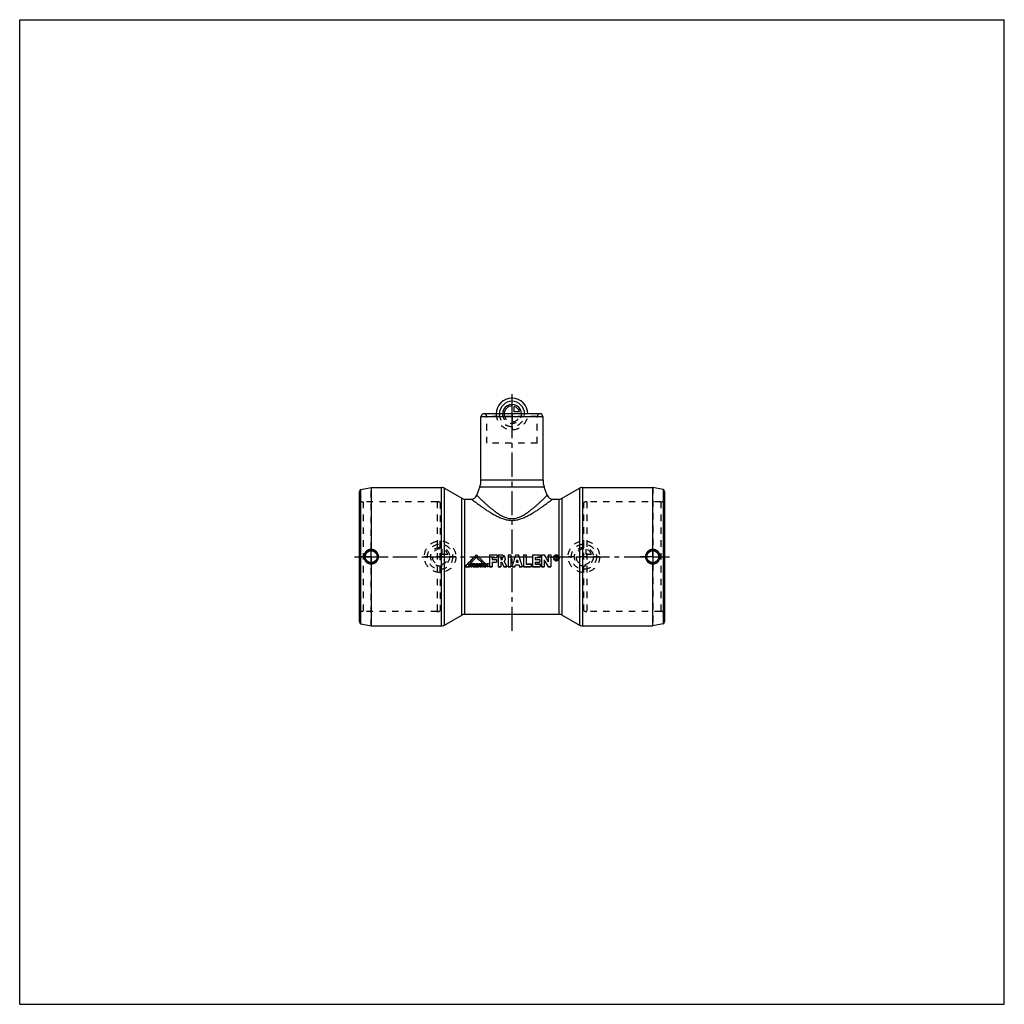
# Model space of a CAD drawing. Header units: millimetres. Extents: x 0 to 1000, y 0 to 1000.
import ezdxf

# ---------------------------------------------------------------- set-up
doc = ezdxf.new("R2010")
doc.units = ezdxf.units.MM
doc.header["$LTSCALE"] = 65.185185
doc.linetypes.add('CENTER', pattern=[0.6, 0.375, -0.075, 0.075, -0.075])
doc.linetypes.add('HIDDEN', pattern=[0.2, 0.1, -0.1])
doc.layers.get('0').update_dxf_attribs({"linetype": 'CONTINUOUS'})
for name, color, linetype in [('ACHSEN_S', 7, 'CONTINUOUS'), ('KOERPER', 7, 'CONTINUOUS'), ('KONST.EL_MIT_GEO', 7, 'CONTINUOUS'), ('KONSTR_EL', 7, 'CONTINUOUS'), ('KURVEN', 7, 'CONTINUOUS')]:
    doc.layers.add(name, color=color, linetype=linetype)

msp = doc.modelspace()

# ---------------------------------------------------------------- linework, layer by layer
at = {"color": 7, "linetype": 'Continuous'}
for p, q in [((0, 0), (0, 1000)), ((0, 1000), (1000, 1000)), ((1000, 0), (1000, 1000)), ((0, 0), (1000, 0))]:
    msp.add_line(p, q, dxfattribs=at)
at = {"layer": 'ACHSEN_S', "color": 40, "linetype": 'CENTER'}
for p, q in [((500, 379.4), (500, 619.8)), ((340, 454.6), (660, 454.6))]:
    msp.add_line(p, q, dxfattribs=at)
at = {"layer": 'KOERPER', "color": 7, "linetype": 'Continuous'}
for p, q in [((468.5, 596.6), (470.2, 599.6)), ((531.5, 596.6), (468.5, 596.6)), ((529.8, 599.6), (470.2, 599.6)), ((531.5, 596.6), (529.8, 599.6)), ((357, 524.9), (357, 462)), ((357, 524.9), (428.4, 524.9)), ((431.4, 524.1), (449, 513.9)), ((643, 462), (643, 524.9)), ((452, 513.1), (458.6, 513.1)), ((541.4, 513.1), (548, 513.1)), ((357, 447.2), (357, 384.4)), ((643, 384.4), (643, 447.2)), ((431.4, 385.2), (449, 395.3)), ((452, 396.1), (548, 396.1)), ((357, 384.4), (428.4, 384.4))]:
    msp.add_line(p, q, dxfattribs=at)
at = {"layer": 'KOERPER', "color": 8, "linetype": 'HIDDEN'}
for p, q in [((474.3, 569.9), (474.3, 597.1)), ((525.7, 569.9), (525.7, 597.1)), ((525.7, 569.9), (474.3, 569.9)), ((427, 509.6), (427, 399.7)), ((573, 399.7), (573, 509.6))]:
    msp.add_line(p, q, dxfattribs=at)
at = {"layer": 'KOERPER', "color": 40, "linetype": 'CENTER'}
for p, q in [((357, 454.6), (357, 462)), ((643, 454.6), (643, 462)), ((357, 454.6), (344.2, 454.6)), ((357, 454.6), (357, 447.2)), ((357, 454.6), (369.8, 454.6)), ((643, 454.6), (630.2, 454.6)), ((643, 454.6), (655.8, 454.6)), ((643, 454.6), (643, 447.2))]:
    msp.add_line(p, q, dxfattribs=at)
at = {"layer": 'KOERPER', "color": 8, "linetype": 'HIDDEN'}
for centre, start, end in [((424, 504.4), 60, 90), ((576, 504.4), 90, 120), ((424, 404.9), 270, 300), ((576, 404.9), 240, 270)]:
    msp.add_arc(centre, 6, start, end, dxfattribs=at)
at = {"layer": 'KOERPER', "color": 7, "linetype": 'Continuous'}
for points, knots in [([(357, 462), (356, 462.1), (354.1, 461.7), (351.6, 460.1), (349.9, 457.6), (349.5, 455.6), (349.5, 454.6)], [0, 0, 0, 0, 0.24783, 0.49763, 0.74861, 1, 1, 1, 1]), ([(364.4, 454.6), (364.4, 455.6), (364, 457.5), (362.4, 460), (359.9, 461.7), (358, 462), (357, 462)], [0, 0, 0, 0, 0.25011, 0.5, 0.74988, 1, 1, 1, 1]), ([(643, 462), (642, 462), (640.1, 461.7), (637.6, 460), (636, 457.5), (635.6, 455.6), (635.6, 454.6)], [0, 0, 0, 0, 0.2501, 0.49998, 0.74988, 1, 1, 1, 1]), ([(650.5, 454.6), (650.5, 455.6), (650.1, 457.6), (648.4, 460.1), (645.9, 461.7), (644, 462.1), (643, 462)], [0, 0, 0, 0, 0.2514, 0.50238, 0.75218, 1, 1, 1, 1]), ([(349.5, 454.6), (349.5, 453.6), (349.9, 451.7), (351.6, 449.2), (354.1, 447.6), (356, 447.2), (357, 447.2)], [0, 0, 0, 0, 0.25139, 0.50237, 0.75217, 1, 1, 1, 1]), ([(357, 447.2), (358, 447.2), (359.9, 447.6), (362.4, 449.2), (364, 451.7), (364.4, 453.7), (364.4, 454.6)], [0, 0, 0, 0, 0.25011, 0.5, 0.74988, 1, 1, 1, 1]), ([(635.6, 454.6), (635.6, 453.7), (636, 451.7), (637.6, 449.2), (640.1, 447.6), (642, 447.2), (643, 447.2)], [0, 0, 0, 0, 0.25012, 0.50002, 0.7499, 1, 1, 1, 1]), ([(643, 447.2), (644, 447.2), (645.9, 447.6), (648.4, 449.2), (650.1, 451.7), (650.5, 453.6), (650.5, 454.6)], [0, 0, 0, 0, 0.24782, 0.49762, 0.7486, 1, 1, 1, 1])]:
    msp.add_open_spline(points, degree=3, knots=knots, dxfattribs=at)
at = {"layer": 'KONST.EL_MIT_GEO', "color": 7, "linetype": 'Continuous'}
for p, q in [((468.5, 532.2), (468.5, 596.6)), ((531.5, 532.2), (531.5, 596.6)), ((531.5, 532.2), (468.5, 532.2)), ((464.3, 517.1), (467.3, 525.3)), ((532.7, 525.3), (467.3, 525.3)), ((535.7, 517.1), (532.7, 525.3))]:
    msp.add_line(p, q, dxfattribs=at)
at = {"layer": 'KONST.EL_MIT_GEO', "color": 8, "linetype": 'HIDDEN'}
for p, q in [((528.2, 599.6), (471.8, 599.6)), ((525.7, 597.1), (474.3, 597.1))]:
    msp.add_line(p, q, dxfattribs=at)
for centre, start, end in [((471.8, 597.1), 0, 90), ((528.2, 597.1), 90, 180)]:
    msp.add_arc(centre, 2.5, start, end, dxfattribs=at)
at = {"layer": 'KONST.EL_MIT_GEO', "color": 7, "linetype": 'Continuous'}
for centre, radius, start, end in [((448.5, 532.2), 20, 339.9548, 360), ((551.5, 532.2), 20, 180, 200.0452), ((458.6, 519.1), 6, 270, 339.9548), ((541.4, 519.1), 6, 200.0452, 270)]:
    msp.add_arc(centre, radius, start, end, dxfattribs=at)
for points, knots in [([(458.6, 513.1), (458.6, 513.1), (458.7, 513.1), (458.7, 513.1), (458.7, 513.1), (458.7, 513.1), (458.8, 513), (458.9, 512.9), (459, 512.9), (459.2, 512.7), (459.3, 512.6), (459.6, 512.4), (460.1, 512.1), (460.7, 511.6), (461.3, 511.1), (462.1, 510.5), (463, 509.9), (464.3, 508.9), (466.1, 507.6), (468.5, 505.9), (471.1, 504.1), (473.9, 502.1), (476.9, 500.2), (480.2, 498.2), (483.7, 496.3), (487.4, 494.5), (491.3, 492.9), (495.6, 491.8), (500, 491.4), (504.4, 491.8), (508.7, 492.9), (512.6, 494.5), (516.3, 496.3), (519.8, 498.2), (523.1, 500.2), (526.1, 502.1), (528.9, 504.1), (531.5, 505.9), (533.9, 507.6), (535.7, 508.9), (537, 509.9), (537.9, 510.5), (538.7, 511.1), (539.3, 511.6), (539.9, 512.1), (540.4, 512.4), (540.7, 512.6), (540.8, 512.7), (541, 512.9), (541.1, 512.9), (541.2, 513), (541.3, 513.1), (541.3, 513.1), (541.3, 513.1), (541.3, 513.1), (541.4, 513.1), (541.4, 513.1)], [0, 0, 0, 0, 0.00005, 0.00019, 0.00042, 0.00075, 0.00168, 0.00298, 0.00464, 0.00667, 0.00905, 0.01179, 0.01828, 0.02609, 0.03515, 0.0454, 0.05676, 0.06915, 0.09676, 0.12771, 0.16152, 0.19778, 0.23618, 0.27645, 0.31839, 0.36187, 0.40679, 0.45298, 0.5, 0.54702, 0.59321, 0.63813, 0.68161, 0.72356, 0.76382, 0.80222, 0.83848, 0.87229, 0.90324, 0.93085, 0.94324, 0.9546, 0.96485, 0.97391, 0.98172, 0.98821, 0.99095, 0.99333, 0.99536, 0.99702, 0.99832, 0.99925, 0.99958, 0.99981, 0.99995, 1, 1, 1, 1]), ([(464.3, 517.1), (464.3, 517.1), (464.3, 517.1), (464.3, 517), (464.3, 517), (464.4, 517), (464.5, 516.9), (464.6, 516.8), (464.8, 516.6), (465, 516.3), (465.4, 515.9), (465.9, 515.4), (466.5, 514.9), (467.1, 514.2), (467.8, 513.5), (468.9, 512.5), (470.4, 511.1), (472.3, 509.2), (474.5, 507.3), (476.8, 505.2), (479.4, 503.1), (482.2, 500.9), (485.2, 498.8), (488.4, 496.7), (491.9, 494.9), (495.8, 493.6), (500, 493.1), (504.2, 493.6), (508.1, 494.9), (511.6, 496.7), (514.8, 498.8), (517.8, 500.9), (520.6, 503.1), (523.2, 505.2), (525.5, 507.3), (527.7, 509.2), (529.6, 511.1), (531.1, 512.5), (532.2, 513.5), (532.9, 514.2), (533.5, 514.9), (534.1, 515.4), (534.6, 515.9), (535, 516.3), (535.2, 516.6), (535.4, 516.8), (535.5, 516.9), (535.6, 517), (535.7, 517), (535.7, 517), (535.7, 517.1), (535.7, 517.1), (535.7, 517.1)], [0, 0, 0, 0, 0.00019, 0.00042, 0.00074, 0.00167, 0.00297, 0.00463, 0.00665, 0.01175, 0.01822, 0.02599, 0.035, 0.04519, 0.05647, 0.06878, 0.09618, 0.12689, 0.16044, 0.19645, 0.23462, 0.27471, 0.31656, 0.36008, 0.40526, 0.45204, 0.5, 0.54796, 0.59474, 0.63992, 0.68344, 0.72529, 0.76538, 0.80355, 0.83956, 0.87311, 0.90382, 0.93122, 0.94353, 0.95481, 0.965, 0.97401, 0.98178, 0.98825, 0.99335, 0.99537, 0.99703, 0.99833, 0.99926, 0.99958, 0.99981, 1, 1, 1, 1])]:
    msp.add_open_spline(points, degree=3, knots=knots, dxfattribs=at)
at = {"layer": 'KONSTR_EL', "color": 7, "linetype": 'Continuous'}
for p, q in [((345, 388.4), (345, 520.9)), ((346.6, 522.9), (357, 524.9)), ((346.6, 386.4), (346.6, 522.9)), ((428.4, 384.4), (428.4, 524.9)), ((431.4, 385.2), (431.4, 524.1)), ((551, 513.9), (568.6, 524.1)), ((568.6, 524.1), (568.6, 385.2)), ((571.6, 524.9), (643, 524.9)), ((571.6, 524.9), (571.6, 384.4)), ((653.4, 522.9), (643, 524.9)), ((653.4, 522.9), (653.4, 386.4)), ((655, 520.9), (655, 388.4)), ((449, 395.3), (449, 513.9)), ((452, 396.1), (452, 513.1)), ((548, 396.1), (548, 513.1)), ((551, 395.3), (551, 513.9)), ((464, 456.5), (464, 456.5)), ((477.3, 456.5), (484.5, 456.5)), ((477.3, 456.5), (484.5, 456.5)), ((477.3, 456.5), (477.3, 444.4)), ((480, 453.7), (484.5, 453.7)), ((480, 453.7), (480, 451.8)), ((480, 451.8), (484.1, 451.8)), ((480, 451.8), (484.1, 451.8)), ((484.1, 451.8), (484.1, 449.1)), ((484.5, 456.5), (484.5, 453.7)), ((485.9, 456.5), (489.4, 456.5)), ((485.9, 456.5), (489.4, 456.5)), ((485.9, 456.5), (485.9, 444.4)), ((488.6, 453.7), (489.4, 453.7)), ((488.6, 453.7), (488.6, 451.8)), ((488.6, 451.8), (489.4, 451.8)), ((488.6, 451.8), (489.4, 451.8)), ((489.4, 456.5), (489.4, 456.5)), ((489.4, 451.8), (489.4, 451.8)), ((496, 456.5), (498.8, 456.5)), ((496, 456.5), (498.8, 456.5)), ((496, 456.5), (496, 444.4)), ((498.8, 456.5), (498.8, 444.4)), ((504, 456.5), (506.5, 456.5)), ((504, 456.5), (506.5, 456.5)), ((504, 456.5), (504, 456.5)), ((506.5, 456.5), (506.5, 456.5)), ((511.8, 456.5), (514.5, 456.5)), ((511.8, 456.5), (514.5, 456.5)), ((511.8, 456.5), (511.8, 444.4)), ((514.5, 456.5), (514.5, 447.1)), ((520.9, 456.5), (528.5, 456.5)), ((520.9, 456.5), (528.5, 456.5)), ((520.9, 456.5), (520.9, 444.4)), ((523.6, 453.7), (528.5, 453.7)), ((523.6, 453.7), (523.6, 451.8)), ((523.6, 451.8), (528.1, 451.8)), ((523.6, 451.8), (528.1, 451.8)), ((528.1, 451.8), (528.1, 449.1)), ((528.5, 456.5), (528.5, 453.7)), ((529.9, 456.5), (532.6, 456.5)), ((529.9, 456.5), (532.6, 456.5)), ((529.9, 456.5), (529.9, 444.4)), ((532.6, 456.5), (532.6, 456.5)), ((532.6, 451.3), (532.6, 444.4)), ((536.9, 456.5), (539.6, 456.5)), ((536.9, 456.5), (539.6, 456.5)), ((536.9, 456.5), (536.9, 449.5)), ((539.6, 456.5), (539.6, 444.4)), ((542.1, 453.5), (542.1, 453.5)), ((542.8, 453.5), (542.8, 453.5)), ((544.4, 455.1), (545.1, 455.1)), ((544.4, 455.1), (545.1, 455.1)), ((544.4, 455.1), (544.4, 451.9)), ((544.4, 451.9), (544.8, 451.9)), ((544.8, 454.6), (545.1, 454.6)), ((544.8, 454.6), (544.8, 453.7)), ((544.8, 453.7), (545.1, 453.7)), ((544.8, 453.7), (545.1, 453.7)), ((544.8, 453.3), (545.1, 453.3)), ((544.8, 453.3), (544.8, 451.9)), ((545.1, 455.1), (545.1, 455.1)), ((545.1, 453.7), (545.1, 453.7)), ((545.3, 454.4), (545.3, 453.9)), ((545.4, 451.9), (545.8, 451.9)), ((545.7, 454.4), (545.7, 453.9)), ((452, 444.4), (457.3, 444.4)), ((455.9, 445.9), (457.3, 445.9)), ((455.9, 445.9), (457.3, 445.9)), ((457.3, 445.9), (457.3, 444.4)), ((458.2, 447.6), (460.3, 447.6)), ((458.2, 447.6), (460.3, 447.6)), ((458.2, 447.6), (458.2, 444.4)), ((458.2, 444.4), (459.4, 444.4)), ((459.4, 446.8), (460.3, 446.8)), ((459.4, 446.8), (459.4, 446.4)), ((459.4, 446.4), (460.2, 446.4)), ((459.4, 446.4), (460.2, 446.4)), ((459.4, 445.6), (460.2, 445.6)), ((459.4, 445.6), (459.4, 444.4)), ((460.2, 446.4), (460.2, 445.6)), ((460.3, 447.6), (460.3, 446.8)), ((460.6, 447.6), (462, 447.6)), ((460.6, 447.6), (462, 447.6)), ((460.6, 447.6), (460.6, 444.4)), ((460.6, 444.4), (461.8, 444.4)), ((461.8, 446.9), (461.9, 446.9)), ((461.8, 446.9), (461.8, 446.2)), ((461.8, 445.7), (461.8, 444.4)), ((462, 447.6), (462, 447.6)), ((462.3, 444.4), (463.6, 444.4)), ((463.9, 447.6), (465, 447.6)), ((463.9, 447.6), (465, 447.6)), ((463.9, 447.6), (463.9, 444.4)), ((463.9, 444.4), (465, 444.4)), ((465, 447.6), (465, 444.4)), ((465.3, 444.4), (466.4, 444.4)), ((466.2, 447.6), (467.5, 447.6)), ((466.2, 447.6), (467.5, 447.6)), ((466.2, 447.6), (466.2, 447.6)), ((466.5, 444.9), (467.2, 444.9)), ((466.6, 445.6), (467.1, 445.6)), ((466.6, 445.5), (467.1, 445.5)), ((467.3, 444.4), (468.4, 444.4)), ((467.5, 447.6), (467.5, 447.6)), ((468.4, 447.6), (470.9, 447.6)), ((468.4, 447.6), (470.9, 447.6)), ((468.4, 447.6), (468.4, 446.8)), ((468.4, 446.8), (469.1, 446.8)), ((469.1, 446.8), (469.1, 444.4)), ((469.1, 444.4), (470.2, 444.4)), ((469.9, 448.1), (472.3, 448.1)), ((470.2, 446.8), (470.9, 446.8)), ((470.2, 446.8), (470.2, 444.4)), ((470.9, 447.6), (470.9, 446.8)), ((471.2, 447.6), (473.3, 447.6)), ((471.2, 447.6), (473.3, 447.6)), ((471.2, 447.6), (471.2, 444.4)), ((471.2, 444.4), (473.3, 444.4)), ((472.4, 446.8), (473.3, 446.8)), ((472.4, 446.8), (472.4, 446.4)), ((472.4, 446.4), (473.2, 446.4)), ((472.4, 446.4), (473.2, 446.4)), ((472.4, 445.7), (473.2, 445.7)), ((472.4, 445.7), (472.4, 445.3)), ((472.4, 445.3), (473.3, 445.3)), ((472.4, 445.3), (473.3, 445.3)), ((473.2, 446.4), (473.2, 445.7)), ((473.3, 447.6), (473.3, 446.8)), ((473.3, 445.3), (473.3, 444.4)), ((475.2, 447.7), (475.2, 447.6)), ((475.5, 445.2), (475.5, 445.2)), ((475.6, 447.6), (475.6, 447.6)), ((475.7, 445.2), (475.7, 445.2)), ((475.9, 447.6), (475.9, 446.8)), ((475.9, 445.3), (475.9, 444.5)), ((477.3, 444.4), (480, 444.4)), ((480, 449.1), (484.1, 449.1)), ((480, 449.1), (480, 444.4)), ((485.9, 444.4), (488.6, 444.4)), ((488.6, 449.1), (489.5, 449.1)), ((488.6, 449.1), (488.6, 444.4)), ((491.7, 444.4), (494.7, 444.4)), ((496, 444.4), (498.8, 444.4)), ((500.1, 444.4), (503, 444.4)), ((503.6, 446.3), (507, 446.3)), ((504.5, 449.1), (506.1, 449.1)), ((504.5, 449.1), (506.1, 449.1)), ((507.6, 444.4), (510.4, 444.4)), ((511.8, 444.4), (519.5, 444.4)), ((514.5, 447.2), (519.5, 447.2)), ((514.5, 447.1), (519.5, 447.1)), ((519.5, 447.2), (519.5, 444.4)), ((520.9, 444.4), (528.5, 444.4)), ((523.6, 449.1), (528.1, 449.1)), ((523.6, 449.1), (523.6, 447.1)), ((523.6, 447.2), (528.5, 447.2)), ((523.6, 447.1), (528.5, 447.1)), ((528.5, 447.2), (528.5, 444.4)), ((529.9, 444.4), (532.6, 444.4)), ((536.9, 444.4), (539.6, 444.4)), ((551, 395.3), (568.6, 385.2)), ((346.6, 386.4), (357, 384.4)), ((571.6, 384.4), (643, 384.4)), ((653.4, 386.4), (643, 384.4))]:
    msp.add_line(p, q, dxfattribs=at)
at = {"layer": 'KONSTR_EL', "color": 8, "linetype": 'HIDDEN'}
for p, q in [((357, 384.4), (357, 524.9)), ((643, 524.9), (643, 384.4)), ((348.7, 510.4), (348.7, 398.9)), ((424, 510.4), (348.7, 510.4)), ((424, 510.4), (424, 398.9)), ((651.3, 510.4), (576, 510.4)), ((576, 510.4), (576, 398.9)), ((651.3, 510.4), (651.3, 398.9)), ((464, 454.1), (464, 454.1)), ((480, 453.7), (484.5, 453.7)), ((480, 453.7), (480, 453.7)), ((488.6, 453.7), (489.4, 453.7)), ((488.6, 453.7), (488.6, 453.7)), ((489.4, 453.7), (489.4, 453.7)), ((490.3, 452.8), (490.3, 452.7)), ((492, 450.2), (492, 450.2)), ((492, 450.2), (492, 450.2)), ((493, 452.8), (493, 452.7)), ((505.3, 451.5), (505.3, 451.5)), ((523.6, 453.7), (528.5, 453.7)), ((523.6, 453.7), (523.6, 453.7)), ((532.6, 451.3), (532.6, 451.3)), ((544.4, 451.9), (544.8, 451.9)), ((544.8, 454.7), (545.1, 454.7)), ((544.8, 454.7), (544.8, 454.6)), ((544.8, 453.3), (545.1, 453.3)), ((544.8, 453.3), (544.8, 453.3)), ((545.1, 454.7), (545.1, 454.6)), ((545.1, 453.3), (545.1, 453.3)), ((545.3, 454.4), (545.3, 454.4)), ((545.4, 451.9), (545.8, 451.9)), ((545.4, 451.9), (545.4, 451.9)), ((545.5, 453.4), (545.5, 453.4)), ((545.7, 454.4), (545.7, 454.4)), ((545.8, 451.9), (545.8, 451.9)), ((547.3, 453.5), (547.3, 453.5)), ((548, 453.5), (548, 453.5)), ((452, 444.5), (457.3, 444.5)), ((452, 444.5), (452, 444.4)), ((455.9, 445.9), (455.9, 445.9)), ((455.9, 445.9), (455.9, 445.9)), ((458.2, 444.5), (459.4, 444.5)), ((459.4, 446.8), (460.3, 446.8)), ((459.4, 446.8), (459.4, 446.8)), ((459.4, 445.6), (460.2, 445.6)), ((459.4, 445.6), (459.4, 445.6)), ((460.6, 444.5), (461.8, 444.5)), ((461.8, 446.9), (461.9, 446.9)), ((461.8, 446.9), (461.8, 446.9)), ((461.8, 445.7), (461.8, 445.7)), ((461.9, 446.9), (461.9, 446.9)), ((462.2, 446.9), (462.2, 446.8)), ((462.2, 446.3), (462.2, 446.3)), ((462.3, 446.6), (462.3, 446.6)), ((462.3, 444.5), (463.6, 444.5)), ((462.3, 444.5), (462.3, 444.4)), ((462.7, 445.9), (462.8, 445.8)), ((462.7, 445.9), (462.7, 445.8)), ((463.1, 447.3), (463.1, 447.3)), ((463.3, 446.2), (463.3, 446.1)), ((463.5, 446.6), (463.5, 446.6)), ((463.6, 444.5), (463.6, 444.4)), ((463.9, 444.5), (465, 444.5)), ((465.3, 444.5), (466.4, 444.5)), ((465.3, 444.5), (465.3, 444.4)), ((466.4, 444.5), (466.4, 444.4)), ((466.5, 444.9), (467.2, 444.9)), ((466.5, 444.9), (466.5, 444.9)), ((466.6, 445.6), (466.6, 445.5)), ((466.8, 446.7), (466.8, 446.7)), ((467.1, 445.6), (467.1, 445.5)), ((467.2, 444.9), (467.2, 444.9)), ((467.3, 444.5), (468.4, 444.5)), ((467.3, 444.5), (467.3, 444.4)), ((468.4, 446.8), (469.1, 446.8)), ((468.4, 444.5), (468.4, 444.4)), ((469.1, 446.8), (469.1, 446.8)), ((469.1, 444.5), (470.2, 444.5)), ((469.9, 448.1), (472.3, 448.1)), ((469.9, 448.1), (469.9, 448.1)), ((470.2, 446.8), (470.9, 446.8)), ((470.2, 446.8), (470.2, 446.8)), ((471.2, 444.5), (473.3, 444.5)), ((472.3, 448.1), (472.3, 448.1)), ((472.4, 446.8), (473.3, 446.8)), ((472.4, 446.8), (472.4, 446.8)), ((472.4, 445.7), (473.2, 445.7)), ((472.4, 445.7), (472.4, 445.7)), ((473.5, 446.1), (473.5, 446)), ((473.7, 445.3), (473.7, 445.3)), ((474, 447.2), (474, 447.2)), ((474.1, 444.8), (474.1, 444.8)), ((474.6, 444.5), (474.6, 444.5)), ((474.8, 446), (474.8, 446)), ((474.9, 446.7), (474.9, 446.7)), ((474.9, 445.4), (474.9, 445.4)), ((475.3, 444.4), (475.3, 444.4)), ((475.5, 446.9), (475.5, 446.9)), ((475.6, 444.4), (475.6, 444.4)), ((475.7, 446.9), (475.7, 446.9)), ((477.3, 444.5), (480, 444.5)), ((480, 449.1), (484.1, 449.1)), ((480, 449.1), (480, 449.1)), ((485.9, 444.5), (488.6, 444.5)), ((488.6, 449.1), (489.5, 449.1)), ((488.6, 449.1), (488.6, 449.1)), ((489.5, 449.1), (489.5, 449.1)), ((491.7, 444.5), (494.7, 444.5)), ((491.7, 444.5), (491.7, 444.4)), ((494.7, 444.5), (494.7, 444.4)), ((496, 444.5), (498.8, 444.5)), ((500.1, 444.5), (503, 444.5)), ((500.1, 444.5), (500.1, 444.4)), ((503, 444.5), (503, 444.4)), ((503.6, 446.4), (507, 446.4)), ((503.6, 446.4), (503.6, 446.3)), ((504.5, 449.1), (504.5, 449.1)), ((506.1, 449.1), (506.1, 449.1)), ((507, 446.4), (507, 446.3)), ((507.6, 444.5), (510.4, 444.5)), ((507.6, 444.5), (507.6, 444.4)), ((510.4, 444.5), (510.4, 444.4)), ((511.8, 444.5), (519.5, 444.5)), ((520.9, 444.5), (528.5, 444.5)), ((523.6, 449.1), (528.1, 449.1)), ((523.6, 449.1), (523.6, 449.1)), ((529.9, 444.5), (532.6, 444.5)), ((536.9, 444.5), (539.6, 444.5)), ((536.9, 444.5), (536.9, 444.4)), ((424, 398.9), (348.7, 398.9)), ((651.3, 398.9), (576, 398.9))]:
    msp.add_line(p, q, dxfattribs=at)
at = {"layer": 'KONSTR_EL', "color": 7, "linetype": 'Continuous'}
for centre, radius in [((357, 454.6), 7.05), ((357, 454.6), 6.05), ((643, 454.6), 7.05), ((643, 454.6), 6.05)]:
    msp.add_circle(centre, radius, dxfattribs=at)
for centre, radius, start, end in [((347, 520.9), 2, 101, 180), ((428.4, 518.9), 6, 60, 90), ((571.6, 518.9), 6, 90, 120), ((653, 520.9), 2, 0, 79), ((452, 519.1), 6, 240, 270), ((548, 519.1), 6, 270, 300), ((489.3, 452.7), 3.77, 0.0206, 29.8978), ((545.1, 453.5), 2.32, 150.7616, 179.611), ((545, 454.4), 0.703, 0.0518, 18.0016), ((545, 453.5), 2.32, 0.0037, 29.2367), ((475.2, 444.6), 3.04, 75.9954, 82.5569), ((475.2, 444.6), 3.04, 75.9952, 82.5568), ((475.4, 445.5), 1.38, 68.066, 77.5925), ((452, 390.1), 6, 90, 120), ((548, 390.1), 6, 60, 90), ((347, 388.4), 2, 180, 259), ((428.4, 390.4), 6, 270, 300), ((571.6, 390.4), 6, 240, 270), ((653, 388.4), 2, 281, 360)]:
    msp.add_arc(centre, radius, start, end, dxfattribs=at)
at = {"layer": 'KONSTR_EL', "color": 8, "linetype": 'HIDDEN'}
for centre, radius, start, end in [((348.7, 520.4), 10, 248.0484, 270), ((651.3, 520.4), 10, 270, 291.9516), ((489.3, 452.8), 0.983, 358.978, 0.0001), ((489.3, 452.8), 3.77, 0.0206, 29.5881), ((545.1, 453.5), 2.32, 151.2613, 179.9965), ((545.1, 453.5), 2.31, 180, 180.4363), ((545, 454), 0.231, 355.6335, 359.9935), ((545, 454.4), 0.698, 0.0072, 5.0527), ((545, 453.5), 2.32, 359.5689, 0.0026), ((545, 453.5), 3.02, 359.9965, 1.6163), ((461.6, 446.6), 0.65, 358.4788, 0.0111), ((476.6, 446), 1.8, 179.9757, 182.0533), ((475.4, 445.5), 1.38, 68.0658, 77.5923), ((348.7, 388.9), 10, 90, 111.9516), ((651.3, 388.9), 10, 68.0484, 90)]:
    msp.add_arc(centre, radius, start, end, dxfattribs=at)
at = {"layer": 'KONSTR_EL', "color": 7, "linetype": 'Continuous'}
for centre, major_axis, ratio, start_param, end_param in [((452, 454.6), (58.4, 58.4), 0.08749, -1.65806, -1.45183), ((452, 454.6), (58.3, 58.3), 0.08749, 4.62512, 4.83172), ((454.4, 454.6), (58.4, 58.4), 0.08749, -1.63256, -1.49297), ((476, 454.6), (58.4, -58.4), 0.08749, 4.59342, 4.73648), ((476, 454.6), (58.3, -58.3), 0.08749, 4.59306, 4.73637), ((473.6, 454.6), (58.4, -58.4), 0.08749, -1.64862, -1.54671), ((494.7, 454.6), (-27, 58.6), 0.06681, -4.66728, -4.56869), ((500.1, 454.6), (18.8, 58.6), 0.05117, -1.72891, -1.52267), ((503, 454.6), (18.8, 58.6), 0.05117, -1.64962, -1.60791), ((507.6, 454.6), (-18.8, 58.6), 0.05117, -4.67528, -4.63356), ((510.4, 454.6), (-18.8, 58.6), 0.05117, 1.52267, 1.72891), ((540.1, 454.6), (-36.3, 58.5), 0.07852, 1.4904, 1.60903), ((536.9, 454.6), (-36.3, 58.5), 0.07852, -4.70411, -4.58655), ((547, 454.6), (-12.8, 58.6), 0.03674, -4.69715, -4.67374), ((547.5, 454.6), (-12.8, 58.6), 0.03674, -4.6998, -4.67374), ((462.3, 454.6), (-25, 58.6), 0.06337, -4.58581, -4.56488), ((463.6, 454.6), (-34.4, 58.5), 0.07652, -4.60669, -4.58272), ((465.3, 454.6), (16.8, 58.6), 0.04656, -1.732, -1.67789), ((466.4, 454.6), (11, 58.6), 0.03201, -1.73931, -1.73134), ((466.4, 454.6), (11.3, 58.6), 0.03277, -1.72011, -1.70006), ((467.3, 454.6), (-11.6, 58.6), 0.03352, -4.58343, -4.56338), ((467.3, 454.6), (-11, 58.6), 0.03201, -4.55184, -4.54388), ((468.4, 454.6), (-16.7, 58.6), 0.04644, -4.60522, -4.55111), ((491.7, 454.6), (-27, 58.6), 0.06681, -4.64798, -4.56869), ((503, 454.6), (18.8, 58.6), 0.05117, -1.72891, -1.69606), ((507.6, 454.6), (-18.8, 58.6), 0.05117, -4.58712, -4.55427)]:
    msp.add_ellipse(centre, major_axis=major_axis, ratio=ratio, start_param=start_param, end_param=end_param, dxfattribs=at)
at = {"layer": 'KONSTR_EL', "color": 8, "linetype": 'HIDDEN'}
for centre, major_axis, ratio, start_param, end_param in [((454.4, 454.6), (58.3, 58.3), 0.08749, -1.63252, -1.49269), ((473.6, 454.6), (58.3, -58.3), 0.08749, -1.64891, -1.54681), ((494.7, 454.6), (-27, 58.5), 0.06681, -4.6672, -4.56869), ((500.1, 454.6), (18.8, 58.5), 0.05117, 4.55427, 4.76087), ((503, 454.6), (18.8, 58.5), 0.05117, -1.64949, -1.6077), ((507.6, 454.6), (-18.8, 58.5), 0.05117, -4.67549, -4.6337), ((510.4, 454.6), (-18.8, 58.5), 0.05117, 1.52232, 1.72891), ((540.1, 454.6), (-36.3, 58.4), 0.07852, 1.49004, 1.60888), ((536.9, 454.6), (-36.3, 58.4), 0.07852, -4.70431, -4.58655), ((547, 454.6), (-12.8, 58.5), 0.03674, -4.69741, -4.67396), ((547.5, 454.6), (-12.8, 58.5), 0.03674, 1.58312, 1.60923), ((462.3, 454.6), (-24.9, 58.5), 0.06337, -4.58584, -4.56488), ((463.6, 454.6), (-34.3, 58.4), 0.07652, -4.60651, -4.58272), ((465.3, 454.6), (16.7, 58.5), 0.04656, -1.732, -1.67779), ((466.4, 454.6), (11, 58.5), 0.03201, -1.73931, -1.73133), ((466.4, 454.6), (11.3, 58.5), 0.03277, -1.72008, -1.7), ((467.3, 454.6), (-11.6, 58.5), 0.03352, -4.5835, -4.56341), ((467.3, 454.6), (-11, 58.5), 0.03201, -4.55186, -4.54388), ((468.4, 454.6), (-16.7, 58.5), 0.04644, -4.60531, -4.55111), ((491.7, 454.6), (-27, 58.5), 0.06681, -4.64812, -4.56869), ((503, 454.6), (18.8, 58.5), 0.05117, -1.72891, -1.69601), ((507.6, 454.6), (-18.8, 58.5), 0.05117, -4.58718, -4.55427)]:
    msp.add_ellipse(centre, major_axis=major_axis, ratio=ratio, start_param=start_param, end_param=end_param, dxfattribs=at)
at = {"layer": 'KONSTR_EL', "color": 7, "linetype": 'Continuous'}
for points, knots in [([(489.4, 456.5), (489.7, 456.5), (490.3, 456.4), (491.2, 456), (492, 455.4), (492.4, 454.9), (492.5, 454.6)], [0, 0, 0, 0, 0.24999, 0.49997, 0.74997, 1, 1, 1, 1]), ([(489.4, 456.5), (489.7, 456.5), (490.3, 456.4), (491.2, 456), (492, 455.4), (492.4, 454.9), (492.5, 454.6)], [0, 0, 0, 0, 0.24999, 0.49997, 0.74997, 1, 1, 1, 1]), ([(490.3, 452.7), (490.3, 452.9), (490.3, 453.1), (490.1, 453.5), (489.7, 453.7), (489.5, 453.7), (489.4, 453.7)], [0, 0, 0, 0, 0.24998, 0.5, 0.75, 1, 1, 1, 1]), ([(489.4, 451.8), (489.5, 451.8), (489.7, 451.8), (490, 452.1), (490.3, 452.4), (490.3, 452.6), (490.3, 452.7)], [0, 0, 0, 0, 0.25006, 0.50005, 0.75002, 1, 1, 1, 1]), ([(489.4, 451.8), (489.5, 451.8), (489.7, 451.8), (490.1, 452), (490.3, 452.4), (490.3, 452.6), (490.3, 452.7)], [0, 0, 0, 0, 0.25006, 0.50005, 0.75002, 1, 1, 1, 1]), ([(493, 452.7), (493, 452.3), (492.9, 451.3), (492.3, 450.5), (492, 450.2)], [0, 0, 0, 0, 0.50018, 1, 1, 1, 1]), ([(542.1, 453.5), (542.1, 453.1), (542.3, 452.3), (542.9, 451.3), (543.9, 450.7), (545.1, 450.4), (546.2, 450.7), (547.2, 451.3), (547.8, 452.3), (548, 453.1), (548, 453.5)], [0, 0, 0, 0, 0.12503, 0.24999, 0.37497, 0.5, 0.62503, 0.75001, 0.87497, 1, 1, 1, 1]), ([(542.3, 454.6), (542.4, 454.9), (542.7, 455.4), (543.4, 456), (544.2, 456.4), (545.1, 456.5), (545.9, 456.4), (546.7, 456), (547.4, 455.4), (547.7, 454.9), (547.8, 454.6)], [0, 0, 0, 0, 0.12502, 0.25002, 0.37501, 0.5, 0.62499, 0.74998, 0.87498, 1, 1, 1, 1]), ([(542.3, 454.6), (542.4, 454.9), (542.7, 455.4), (543.4, 456), (544.2, 456.4), (545.1, 456.5), (545.9, 456.4), (546.7, 456), (547.4, 455.4), (547.7, 454.9), (547.8, 454.6)], [0, 0, 0, 0, 0.12502, 0.25002, 0.37501, 0.5, 0.62499, 0.74998, 0.87498, 1, 1, 1, 1]), ([(547.3, 453.5), (547.3, 453.2), (547.2, 452.6), (546.7, 451.8), (545.9, 451.3), (545.1, 451.1), (544.2, 451.3), (543.4, 451.8), (542.9, 452.6), (542.8, 453.2), (542.8, 453.5)], [0, 0, 0, 0, 0.12502, 0.25, 0.37498, 0.5, 0.62502, 0.75, 0.87498, 1, 1, 1, 1]), ([(547.3, 453.5), (547.3, 453.2), (547.2, 452.6), (546.7, 451.8), (545.9, 451.3), (545.1, 451.2), (544.2, 451.3), (543.4, 451.8), (542.9, 452.6), (542.8, 453.2), (542.8, 453.5)], [0, 0, 0, 0, 0.12502, 0.25, 0.37498, 0.5, 0.62502, 0.75, 0.87498, 1, 1, 1, 1]), ([(547, 454.6), (546.8, 455), (546.3, 455.6), (545.1, 455.9), (543.9, 455.6), (543.3, 455), (543.1, 454.6)], [0, 0, 0, 0, 0.25007, 0.5, 0.74993, 1, 1, 1, 1]), ([(545.7, 454.5), (545.7, 454.7), (545.6, 455), (545.2, 455.1), (545.1, 455.1)], [0, 0, 0, 0, 0.50038, 1, 1, 1, 1]), ([(545.1, 455.1), (545.2, 455.1), (545.5, 455), (545.7, 454.8), (545.7, 454.6)], [0, 0, 0, 0, 0.49979, 1, 1, 1, 1]), ([(545.3, 454.4), (545.3, 454.5), (545.2, 454.5), (545.2, 454.6), (545.1, 454.6)], [0, 0, 0, 0, 0.50017, 1, 1, 1, 1]), ([(545.1, 453.7), (545.1, 453.7), (545.2, 453.8), (545.3, 453.9), (545.3, 453.9)], [0, 0, 0, 0, 0.49968, 1, 1, 1, 1]), ([(545.1, 453.7), (545.1, 453.7), (545.2, 453.8), (545.3, 453.9), (545.3, 453.9)], [0, 0, 0, 0, 0.4997, 1, 1, 1, 1]), ([(545.7, 453.9), (545.7, 453.8), (545.7, 453.6), (545.6, 453.5), (545.5, 453.4)], [0, 0, 0, 0, 0.50005, 1, 1, 1, 1]), ([(461.8, 446.2), (461.9, 446.2), (462, 446.2), (462.1, 446.3), (462.2, 446.3)], [0, 0, 0, 0, 0.74957, 1, 1, 1, 1]), ([(462.2, 446.8), (462.1, 446.9), (462.1, 446.9), (461.9, 446.9), (461.9, 446.9)], [0, 0, 0, 0, 0.25102, 1, 1, 1, 1]), ([(462, 447.6), (462.3, 447.6), (462.6, 447.5), (463, 447.4), (463.1, 447.3)], [0, 0, 0, 0, 0.7494, 1, 1, 1, 1]), ([(462, 447.6), (462.3, 447.6), (462.6, 447.6), (463, 447.4), (463.1, 447.3)], [0, 0, 0, 0, 0.7494, 1, 1, 1, 1]), ([(462.3, 446.6), (462.3, 446.6), (462.3, 446.7), (462.2, 446.8), (462.2, 446.8)], [0, 0, 0, 0, 0.50071, 1, 1, 1, 1]), ([(462.2, 446.3), (462.2, 446.3), (462.3, 446.4), (462.3, 446.5), (462.3, 446.6)], [0, 0, 0, 0, 0.49889, 1, 1, 1, 1]), ([(463.1, 447.3), (463.2, 447.2), (463.4, 447), (463.5, 446.8), (463.5, 446.6)], [0, 0, 0, 0, 0.50144, 1, 1, 1, 1]), ([(463.5, 446.6), (463.5, 446.5), (463.4, 446.4), (463.3, 446.2), (463.3, 446.1)], [0, 0, 0, 0, 0.4997, 1, 1, 1, 1]), ([(473.5, 446), (473.5, 446.2), (473.6, 446.7), (473.9, 447), (474, 447.2)], [0, 0, 0, 0, 0.4996, 1, 1, 1, 1]), ([(474.1, 444.8), (474, 444.8), (473.9, 445), (473.7, 445.2), (473.7, 445.3)], [0, 0, 0, 0, 0.50082, 1, 1, 1, 1]), ([(474, 447.2), (474.2, 447.4), (474.6, 447.6), (475, 447.7), (475.2, 447.7)], [0, 0, 0, 0, 0.49901, 1, 1, 1, 1]), ([(474, 447.2), (474.2, 447.3), (474.6, 447.6), (475, 447.6), (475.2, 447.6)], [0, 0, 0, 0, 0.49901, 1, 1, 1, 1]), ([(475.3, 444.4), (475.2, 444.4), (475, 444.4), (474.8, 444.4), (474.6, 444.5)], [0, 0, 0, 0, 0.25615, 1, 1, 1, 1]), ([(474.9, 446.7), (474.9, 446.6), (474.8, 446.4), (474.8, 446.2), (474.8, 446)], [0, 0, 0, 0, 0.25165, 1, 1, 1, 1]), ([(474.8, 446), (474.8, 445.9), (474.8, 445.6), (474.9, 445.4), (474.9, 445.4)], [0, 0, 0, 0, 0.74844, 1, 1, 1, 1]), ([(475.5, 446.9), (475.4, 446.9), (475.2, 446.9), (475, 446.7), (474.9, 446.7)], [0, 0, 0, 0, 0.50187, 1, 1, 1, 1]), ([(474.9, 445.4), (475, 445.3), (475.2, 445.2), (475.4, 445.2), (475.5, 445.2)], [0, 0, 0, 0, 0.49814, 1, 1, 1, 1]), ([(474.9, 445.4), (475, 445.3), (475.2, 445.2), (475.4, 445.2), (475.5, 445.2)], [0, 0, 0, 0, 0.49814, 1, 1, 1, 1]), ([(475.6, 444.4), (475.5, 444.4), (475.4, 444.4), (475.3, 444.4), (475.3, 444.4)], [0, 0, 0, 0, 0.25425, 1, 1, 1, 1]), ([(475.9, 444.5), (475.9, 444.5), (475.8, 444.5), (475.7, 444.4), (475.6, 444.4)], [0, 0, 0, 0, 0.25872, 1, 1, 1, 1])]:
    msp.add_open_spline(points, degree=3, knots=knots, dxfattribs=at)
at = {"layer": 'KONSTR_EL', "color": 8, "linetype": 'HIDDEN'}
for points, knots in [([(490.3, 452.8), (490.3, 452.9), (490.3, 453.1), (490.1, 453.5), (489.7, 453.7), (489.5, 453.7), (489.4, 453.7)], [0, 0, 0, 0, 0.24998, 0.5, 0.75, 1, 1, 1, 1]), ([(493, 452.8), (493, 452.3), (492.9, 451.3), (492.3, 450.5), (492, 450.2)], [0, 0, 0, 0, 0.50018, 1, 1, 1, 1]), ([(548, 453.5), (548, 453.1), (547.8, 452.3), (547.2, 451.4), (546.2, 450.7), (545.1, 450.5), (543.9, 450.7), (542.9, 451.4), (542.3, 452.3), (542.1, 453.1), (542.1, 453.5)], [0, 0, 0, 0, 0.12503, 0.24999, 0.37497, 0.5, 0.62503, 0.75001, 0.87497, 1, 1, 1, 1]), ([(543.1, 454.6), (543.2, 454.8), (543.5, 455.2), (544.1, 455.7), (544.9, 455.8), (545.6, 455.8), (546.3, 455.5), (546.9, 454.9), (547.2, 454.3), (547.3, 453.8), (547.3, 453.5)], [0, 0, 0, 0, 0.12502, 0.25001, 0.37499, 0.49997, 0.62496, 0.74996, 0.87499, 1, 1, 1, 1]), ([(545.1, 454.7), (545.1, 454.7), (545.2, 454.6), (545.3, 454.5), (545.3, 454.4)], [0, 0, 0, 0, 0.49962, 1, 1, 1, 1]), ([(545.7, 454), (545.7, 453.9), (545.7, 453.7), (545.6, 453.5), (545.5, 453.4)], [0, 0, 0, 0, 0.50005, 1, 1, 1, 1]), ([(462.2, 446.9), (462.1, 446.9), (462.1, 446.9), (461.9, 446.9), (461.9, 446.9)], [0, 0, 0, 0, 0.25102, 1, 1, 1, 1]), ([(462.3, 446.6), (462.3, 446.6), (462.3, 446.7), (462.2, 446.8), (462.2, 446.9)], [0, 0, 0, 0, 0.50071, 1, 1, 1, 1]), ([(462.2, 446.3), (462.2, 446.3), (462.3, 446.4), (462.3, 446.5), (462.3, 446.6)], [0, 0, 0, 0, 0.49919, 1, 1, 1, 1]), ([(463.1, 447.3), (463.2, 447.3), (463.4, 447.1), (463.5, 446.8), (463.5, 446.6)], [0, 0, 0, 0, 0.50144, 1, 1, 1, 1]), ([(463.5, 446.6), (463.5, 446.5), (463.4, 446.4), (463.3, 446.2), (463.3, 446.2)], [0, 0, 0, 0, 0.4997, 1, 1, 1, 1]), ([(473.5, 446.1), (473.5, 446.3), (473.6, 446.7), (473.9, 447.1), (474, 447.2)], [0, 0, 0, 0, 0.4996, 1, 1, 1, 1]), ([(474.1, 444.8), (474, 444.8), (473.9, 445), (473.7, 445.2), (473.7, 445.3)], [0, 0, 0, 0, 0.50082, 1, 1, 1, 1]), ([(475.3, 444.4), (475.2, 444.4), (475, 444.4), (474.8, 444.5), (474.6, 444.5)], [0, 0, 0, 0, 0.25615, 1, 1, 1, 1]), ([(474.9, 446.7), (474.9, 446.6), (474.8, 446.4), (474.8, 446.2), (474.8, 446)], [0, 0, 0, 0, 0.25165, 1, 1, 1, 1]), ([(474.8, 446), (474.8, 445.8), (474.8, 445.6), (474.9, 445.5), (474.9, 445.4)], [0, 0, 0, 0, 0.74844, 1, 1, 1, 1]), ([(475.5, 446.9), (475.4, 446.9), (475.2, 446.9), (475, 446.8), (474.9, 446.7)], [0, 0, 0, 0, 0.50187, 1, 1, 1, 1]), ([(475.6, 444.4), (475.5, 444.4), (475.4, 444.4), (475.3, 444.4), (475.3, 444.4)], [0, 0, 0, 0, 0.25425, 1, 1, 1, 1]), ([(475.9, 444.5), (475.9, 444.5), (475.8, 444.5), (475.7, 444.4), (475.6, 444.4)], [0, 0, 0, 0, 0.25872, 1, 1, 1, 1])]:
    msp.add_open_spline(points, degree=3, knots=knots, dxfattribs=at)
for points in [[(542.1, 453.5), (542.1, 453.9), (542.2, 454.3), (542.3, 454.6)], [(547.8, 454.6), (547.9, 454.3), (548, 453.9), (548, 453.6)], [(463.3, 446.2), (463.1, 446), (462.9, 445.9), (462.7, 445.9)], [(473.7, 445.3), (473.6, 445.5), (473.5, 445.8), (473.5, 446.1)], [(474.6, 444.5), (474.5, 444.6), (474.3, 444.7), (474.1, 444.8)], [(475.7, 446.9), (475.6, 446.9), (475.6, 446.9), (475.5, 446.9)]]:
    msp.add_open_spline(points, degree=3, dxfattribs=at)
at = {"layer": 'KONSTR_EL', "color": 7, "linetype": 'Continuous'}
for points in [[(542.1, 453.5), (542.1, 453.9), (542.2, 454.3), (542.3, 454.6)], [(545.1, 454.6), (545.1, 454.6), (545.1, 454.6), (545.1, 454.6)], [(548, 453.5), (548, 453.9), (547.9, 454.3), (547.8, 454.6)], [(461.8, 446.2), (461.8, 446.2), (461.9, 446.2), (461.9, 446.2)], [(461.9, 446.2), (462, 446.2), (462.1, 446.2), (462.2, 446.3)], [(463.3, 446.1), (463.1, 446), (462.9, 445.9), (462.7, 445.8)], [(473.7, 445.3), (473.6, 445.5), (473.5, 445.8), (473.5, 446)], [(474.6, 444.5), (474.5, 444.5), (474.3, 444.6), (474.1, 444.8)], [(475.2, 447.7), (475.3, 447.7), (475.5, 447.7), (475.6, 447.6)], [(475.2, 447.6), (475.3, 447.6), (475.5, 447.6), (475.6, 447.6)], [(475.7, 446.9), (475.6, 446.9), (475.6, 446.9), (475.5, 446.9)], [(475.5, 445.2), (475.5, 445.2), (475.6, 445.2), (475.7, 445.2)], [(475.5, 445.2), (475.5, 445.2), (475.6, 445.2), (475.7, 445.2)], [(475.7, 445.2), (475.8, 445.2), (475.8, 445.3), (475.9, 445.3)], [(475.7, 445.2), (475.8, 445.2), (475.8, 445.2), (475.9, 445.3)]]:
    msp.add_open_spline(points, degree=3, dxfattribs=at)
at = {"layer": 'KURVEN', "color": 40, "linetype": 'Continuous'}
for p, q in [((500, 599.6), (500, 615.6)), ((502.2, 601.8), (502.2, 607.3)), ((507.7, 601.8), (502.2, 601.8))]:
    msp.add_line(p, q, dxfattribs=at)
at = {"layer": 'KURVEN', "color": 8, "linetype": 'HIDDEN'}
for p, q in [((516, 599.6), (484, 599.6)), ((500, 599.6), (500, 583.6)), ((427, 438.6), (427, 470.6)), ((573, 438.6), (573, 470.6)), ((429.2, 456.8), (429.2, 462.3)), ((575.2, 456.8), (575.2, 462.3)), ((443, 454.6), (411, 454.6)), ((434.7, 456.8), (429.2, 456.8)), ((589, 454.6), (557, 454.6)), ((580.7, 456.8), (575.2, 456.8))]:
    msp.add_line(p, q, dxfattribs=at)
for centre, radius in [((427, 454.6), 16), ((573, 454.6), 16), ((427, 454.6), 12.8), ((427, 454.6), 9.6), ((573, 454.6), 12.8), ((573, 454.6), 9.6)]:
    msp.add_circle(centre, radius, dxfattribs=at)
at = {"layer": 'KURVEN', "color": 40, "linetype": 'Continuous'}
for radius, start, end in [(16, 0, 180), (12.8, 0, 180), (9.6, 0, 180.0001), (8, 90, 180.0001), (8, 15.962, 74.038)]:
    msp.add_arc((500, 599.6), radius, start, end, dxfattribs=at)
at = {"layer": 'KURVEN', "color": 8, "linetype": 'HIDDEN'}
for centre, radius, start, end in [((500, 599.6), 16, 180, 360), ((500, 599.6), 12.8, 180, 360), ((500, 599.6), 9.6, 180.0001, 360), ((500, 599.6), 8, 180.0001, 360), ((427, 454.6), 8, 90, 360), ((427, 454.6), 8, 15.962, 74.038), ((573, 454.6), 8, 90, 360), ((573, 454.6), 8, 15.962, 74.038)]:
    msp.add_arc(centre, radius, start, end, dxfattribs=at)

doc.saveas('drawing.dxf')
